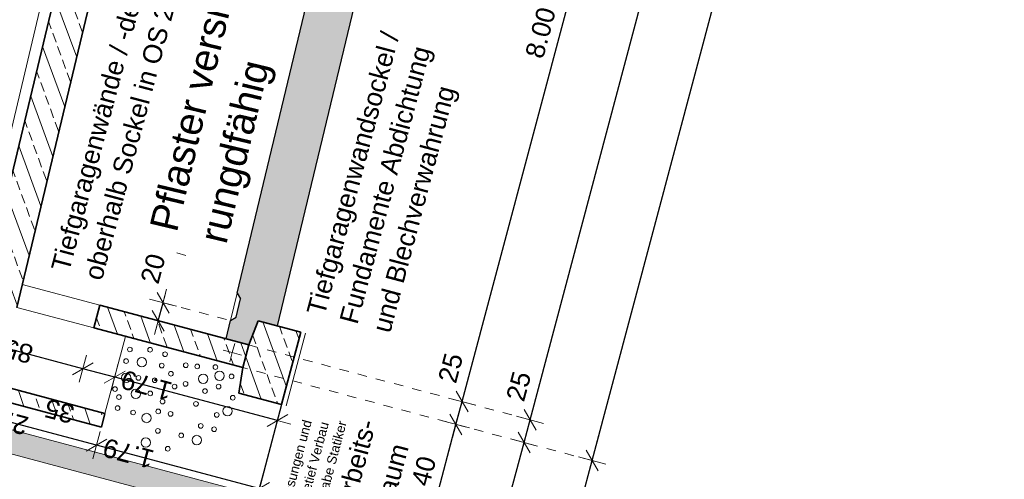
# Model space of a CAD drawing. Header units: metres. Extents: x 4462371 to 4462630, y 5328161 to 5328403.
# Tile 147 of 152: x 4462461 to 4462472, y 5328366 to 5328371. Entities that reach past the tile are written whole.
import ezdxf

# ---------------------------------------------------------------- set-up
doc = ezdxf.new("R2010")
doc.units = ezdxf.units.M
doc.header["$PDMODE"] = 65
doc.linetypes.add('AUSGEZOGEN', pattern=[0])
doc.linetypes.add('VERDECKT2_S2', pattern=[0.15, 0.1, -0.05])
for name, color, linetype, lineweight in [('Maßlinie_Allgemein', 7, 'AUSGEZOGEN', 13), ('Schraffur', 7, 'AUSGEZOGEN', 158), ('Standard', 7, 'AUSGEZOGEN', 13)]:
    doc.layers.add(name, color=color, linetype=linetype, lineweight=lineweight)
doc.styles.add('ARIAL', font='ARIAL.TTF')
doc.dimstyles.new('_DIMSTYLE_12', dxfattribs={"dimtxt": 0.2, "dimasz": 0.3, "dimexe": 0, "dimexo": 0, "dimgap": 0.1, "dimtad": 2, "dimrnd": 0.01, "dimzin": 4, "dimdsep": 46, "dimtxsty": 'ARIAL', "dimblk1": 'ALL_ML_STRICH', "dimblk2": 'ALL_ML_STRICH', "dimsah": 1, "dimcen": 0, "dimclrd": 7, "dimclre": 7, "dimclrt": 7, "dimadec": 0, "dimazin": 0, "dimtfac": 1, "dimtdec": 0, "dimtix": 1, "dimtmove": 2, "dimatfit": 3, "dimfxl": 0, "dimtzin": 0, "dimlwd": 0, "dimlwe": 13, "dimarcsym": 0})
doc.dimstyles.new('_DIMSTYLE_14', dxfattribs={"dimtxt": 0.2, "dimasz": 0.3, "dimexe": 0, "dimexo": 0, "dimgap": 0.1, "dimtad": 2, "dimdec": 1, "dimlfac": 100, "dimrnd": 1, "dimzin": 4, "dimdsep": 46, "dimtxsty": 'ARIAL', "dimblk1": 'ALL_ML_STRICH', "dimblk2": 'ALL_ML_STRICH', "dimsah": 1, "dimcen": 0, "dimclrd": 7, "dimclre": 7, "dimclrt": 7, "dimadec": 0, "dimazin": 0, "dimtfac": 1, "dimtdec": 0, "dimtix": 1, "dimtmove": 2, "dimatfit": 3, "dimfxl": 0, "dimtvp": 1.2, "dimtzin": 0, "dimlwd": 0, "dimlwe": 13, "dimarcsym": 0})
doc.dimstyles.new('_DIMSTYLE_20', dxfattribs={"dimtxt": 0.2, "dimasz": 0.3, "dimexe": 0, "dimexo": 0, "dimgap": 0.1, "dimtad": 2, "dimdec": 1, "dimlfac": 100, "dimrnd": 0.5, "dimzin": 4, "dimdsep": 46, "dimtxsty": 'ARIAL', "dimblk1": 'ALL_ML_STRICH', "dimblk2": 'ALL_ML_STRICH', "dimsah": 1, "dimcen": 0, "dimclrd": 7, "dimclre": 7, "dimclrt": 7, "dimadec": 0, "dimazin": 0, "dimtfac": 1, "dimtdec": 0, "dimtix": 1, "dimtmove": 2, "dimatfit": 3, "dimfxl": 0, "dimtvp": 1.2, "dimtzin": 0, "dimlwd": 0, "dimlwe": 13, "dimarcsym": 0})
doc.dimstyles.new('_DIMSTYLE_23', dxfattribs={"dimtxt": 0.2, "dimasz": 0.3, "dimexe": 0, "dimexo": 0, "dimgap": 0.1, "dimtad": 2, "dimdec": 1, "dimlfac": 100, "dimrnd": 1, "dimzin": 4, "dimdsep": 46, "dimtxsty": 'ARIAL', "dimblk1": 'ALL_ML_STRICH', "dimblk2": 'ALL_ML_STRICH', "dimsah": 1, "dimcen": 0, "dimclrd": 7, "dimclre": 7, "dimclrt": 7, "dimadec": 0, "dimazin": 0, "dimtfac": 1, "dimtdec": 0, "dimtix": 1, "dimtmove": 2, "dimatfit": 3, "dimfxl": 0, "dimtzin": 0, "dimlwd": 0, "dimlwe": 13, "dimarcsym": 0})
doc.dimstyles.new('_DIMSTYLE_3', dxfattribs={"dimtxt": 0.2, "dimasz": 0.3, "dimexe": 0, "dimexo": 0, "dimgap": 0.1, "dimtad": 2, "dimrnd": 0.005, "dimzin": 4, "dimdsep": 46, "dimtxsty": 'ARIAL', "dimblk1": 'ALL_ML_STRICH', "dimblk2": 'ALL_ML_STRICH', "dimsah": 1, "dimcen": 0, "dimclrd": 7, "dimclre": 7, "dimclrt": 7, "dimadec": 0, "dimazin": 0, "dimtfac": 1, "dimtdec": 0, "dimtix": 1, "dimtmove": 2, "dimatfit": 3, "dimfxl": 0, "dimtzin": 0, "dimlwd": 0, "dimlwe": 13, "dimarcsym": 0})
pattern_1 = [(110, (0, 0), (-0.281907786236, -0.102606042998), []), (110, (-0.14095, -0.0513), (-0.281907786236, -0.102606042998), [0.1, -0.05])]

# ---------------------------------------------------------------- blocks, each defined once
blk = doc.blocks.new('ALL_ML_STRICH')
at = {"color": 0, "linetype": 'ByBlock', "lineweight": -2}
for p, q in [((0, -0.5), (0, 0.5)), ((-1, 0), (0.5, 0)), ((-0.3, -0.3), (0.3, 0.3))]:
    blk.add_line(p, q, dxfattribs=at)
blk = doc.blocks.new('*D402')
at = {"layer": 'DEFPOINTS', "color": 7, "linetype": 'AUSGEZOGEN', "lineweight": 13}
for p in [(4462463.808, 5328367.309), (4462464.211, 5328365.132), (4462465.902, 5328364.681)]:
    blk.add_point(p, dxfattribs=at)
at = {"layer": 'Maßlinie_Allgemein', "color": 7, "linetype": 'AUSGEZOGEN', "lineweight": -2}
for p, q in [((4462465.902, 5328364.681), (4462466.417, 5328366.614)), ((4462466.417, 5328366.614), (4462466.417, 5328366.614)), ((4462465.902, 5328364.681), (4462465.902, 5328364.681))]:
    blk.add_line(p, q, dxfattribs=at)
at = {"layer": 'Maßlinie_Allgemein', "color": 7, "linetype": 'AUSGEZOGEN', "lineweight": 13, "xscale": 0.3, "yscale": 0.3, "zscale": 0.3}
for p, rotation in [((4462466.417, 5328366.614), 75.08618496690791), ((4462465.902, 5328364.681), 255.0861849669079)]:
    blk.add_blockref('ALL_ML_STRICH', p, dxfattribs=dict(at, rotation=rotation))
at = {"layer": 'Maßlinie_Allgemein', "color": 7, "linetype": 'AUSGEZOGEN', "lineweight": 13, "insert": (4462465.967, 5328365.714), "char_height": 0.2, "width": 0.8, "attachment_point": 5, "rotation": 75.0862, "style": 'ARIAL'}
blk.add_mtext('\\A1;{\\A1;{2.00\\H0.132000;\\S^ ;}}', dxfattribs=at)
blk = doc.blocks.new('*D403')
at = {"layer": 'DEFPOINTS', "color": 7, "linetype": 'AUSGEZOGEN', "lineweight": 13}
for p in [(4462463.872, 5328367.551), (4462463.808, 5328367.309), (4462466.417, 5328366.614)]:
    blk.add_point(p, dxfattribs=at)
at = {"layer": 'Maßlinie_Allgemein', "color": 7, "linetype": 'AUSGEZOGEN', "lineweight": -2}
for p, q in [((4462466.417, 5328366.614), (4462466.481, 5328366.856)), ((4462466.481, 5328366.856), (4462466.481, 5328366.856)), ((4462466.417, 5328366.614), (4462466.417, 5328366.614))]:
    blk.add_line(p, q, dxfattribs=at)
at = {"layer": 'Maßlinie_Allgemein', "color": 7, "linetype": 'AUSGEZOGEN', "lineweight": 13, "xscale": 0.3, "yscale": 0.3, "zscale": 0.3}
for p, rotation in [((4462466.481, 5328366.856), 75.08618496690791), ((4462466.417, 5328366.614), 255.0861849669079)]:
    blk.add_blockref('ALL_ML_STRICH', p, dxfattribs=dict(at, rotation=rotation))
at = {"layer": 'Maßlinie_Allgemein', "color": 7, "linetype": 'AUSGEZOGEN', "lineweight": 13, "insert": (4462466.36, 5328367.213), "char_height": 0.2, "width": 0.8, "attachment_point": 5, "rotation": 75.0862, "style": 'ARIAL'}
blk.add_mtext('\\A1;{\\A1;{25\\H0.132000;\\S^ ;}}', dxfattribs=at)
blk = doc.blocks.new('*D404')
at = {"layer": 'DEFPOINTS', "color": 7, "linetype": 'AUSGEZOGEN', "lineweight": 13}
for p in [(4462467.99, 5328383.012), (4462463.872, 5328367.551), (4462466.481, 5328366.856)]:
    blk.add_point(p, dxfattribs=at)
at = {"layer": 'Maßlinie_Allgemein', "color": 7, "linetype": 'AUSGEZOGEN', "lineweight": -2}
for p, q in [((4462466.481, 5328366.856), (4462470.599, 5328382.317)), ((4462470.599, 5328382.317), (4462470.599, 5328382.317)), ((4462466.481, 5328366.856), (4462466.481, 5328366.856))]:
    blk.add_line(p, q, dxfattribs=at)
at = {"layer": 'Maßlinie_Allgemein', "color": 7, "linetype": 'AUSGEZOGEN', "lineweight": 13, "xscale": 0.3, "yscale": 0.3, "zscale": 0.3}
for p, rotation in [((4462470.599, 5328382.317), 75.08618496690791), ((4462466.481, 5328366.856), 255.0861849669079)]:
    blk.add_blockref('ALL_ML_STRICH', p, dxfattribs=dict(at, rotation=rotation))
at = {"layer": 'Maßlinie_Allgemein', "color": 7, "linetype": 'AUSGEZOGEN', "lineweight": 13, "insert": (4462468.346, 5328374.645), "char_height": 0.2, "width": 1, "attachment_point": 5, "rotation": 75.0862, "style": 'ARIAL'}
blk.add_mtext('\\A1;{\\A1;{16.00\\H0.132000;\\S^ ;}}', dxfattribs=at)
blk = doc.blocks.new('*D408')
at = {"layer": 'DEFPOINTS', "color": 7, "linetype": 'AUSGEZOGEN', "lineweight": 13}
for p in [(4462462.52, 5328367.911), (4462463.291, 5328367.912), (4462463.245, 5328367.718)]:
    blk.add_point(p, dxfattribs=at)
at = {"layer": 'Maßlinie_Allgemein', "color": 7, "linetype": 'AUSGEZOGEN', "lineweight": -2}
for p, q in [((4462462.52, 5328367.911), (4462462.571, 5328368.104)), ((4462462.571, 5328368.104), (4462462.571, 5328368.104)), ((4462462.52, 5328367.911), (4462462.52, 5328367.911))]:
    blk.add_line(p, q, dxfattribs=at)
at = {"layer": 'Maßlinie_Allgemein', "color": 7, "linetype": 'AUSGEZOGEN', "lineweight": 13, "xscale": 0.3, "yscale": 0.3, "zscale": 0.3}
for p, rotation in [((4462462.571, 5328368.104), 75.08618490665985), ((4462462.52, 5328367.911), 255.0861849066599)]:
    blk.add_blockref('ALL_ML_STRICH', p, dxfattribs=dict(at, rotation=rotation))
at = {"layer": 'Maßlinie_Allgemein', "color": 7, "linetype": 'AUSGEZOGEN', "lineweight": 13, "insert": (4462462.465, 5328368.467), "char_height": 0.2, "width": 0.8, "attachment_point": 5, "rotation": 75.0862, "style": 'ARIAL'}
blk.add_mtext('\\A1;{\\A1;{20\\H0.132000;\\S^ ;}}', dxfattribs=at)
blk = doc.blocks.new('*D426')
at = {"layer": 'DEFPOINTS', "color": 7, "linetype": 'AUSGEZOGEN', "lineweight": 13}
for p in [(4462462.172, 5328367.745), (4462463.834, 5328367.017), (4462463.789, 5328366.848)]:
    blk.add_point(p, dxfattribs=at)
at = {"layer": 'Maßlinie_Allgemein', "color": 7, "linetype": 'AUSGEZOGEN', "lineweight": -2}
for p, q in [((4462462.056, 5328367.31), (4462462.056, 5328367.31)), ((4462463.789, 5328366.848), (4462462.056, 5328367.31)), ((4462463.789, 5328366.848), (4462463.789, 5328366.848))]:
    blk.add_line(p, q, dxfattribs=at)
at = {"layer": 'Maßlinie_Allgemein', "color": 7, "linetype": 'AUSGEZOGEN', "lineweight": 13, "xscale": 0.3, "yscale": 0.3, "zscale": 0.3}
for p, rotation in [((4462462.056, 5328367.31), 165.0861849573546), ((4462463.789, 5328366.848), 345.0861849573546)]:
    blk.add_blockref('ALL_ML_STRICH', p, dxfattribs=dict(at, rotation=rotation))
at = {"layer": 'Maßlinie_Allgemein', "color": 7, "linetype": 'AUSGEZOGEN', "lineweight": 13, "insert": (4462462.396, 5328367.223), "char_height": 0.2, "width": 0.8, "attachment_point": 5, "rotation": 165.0862, "style": 'ARIAL'}
blk.add_mtext('\\A1;{\\A1;{1.79\\H0.132000;\\S^ ;}}', dxfattribs=at)
blk = doc.blocks.new('*D427')
at = {"layer": 'DEFPOINTS', "color": 7, "linetype": 'AUSGEZOGEN', "lineweight": 13}
for p in [(4462461.833, 5328367.835), (4462462.172, 5328367.745), (4462462.056, 5328367.31)]:
    blk.add_point(p, dxfattribs=at)
at = {"layer": 'Maßlinie_Allgemein', "color": 7, "linetype": 'AUSGEZOGEN', "lineweight": -2}
for p, q in [((4462461.718, 5328367.4), (4462461.718, 5328367.4)), ((4462462.056, 5328367.31), (4462461.718, 5328367.4)), ((4462462.056, 5328367.31), (4462462.056, 5328367.31))]:
    blk.add_line(p, q, dxfattribs=at)
at = {"layer": 'Maßlinie_Allgemein', "color": 7, "linetype": 'AUSGEZOGEN', "lineweight": 13, "xscale": 0.3, "yscale": 0.3, "zscale": 0.3}
for p, rotation in [((4462461.718, 5328367.4), 165.0861849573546), ((4462462.056, 5328367.31), 345.0861849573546)]:
    blk.add_blockref('ALL_ML_STRICH', p, dxfattribs=dict(at, rotation=rotation))
at = {"layer": 'Maßlinie_Allgemein', "color": 7, "linetype": 'AUSGEZOGEN', "lineweight": 13, "insert": (4462461.468, 5328366.948), "char_height": 0.2, "width": 0.8, "attachment_point": 5, "rotation": 165.0862, "style": 'ARIAL'}
blk.add_mtext('\\A1;{\\A1;{35\\H0.132000;\\S^ ;}}', dxfattribs=at)
blk = doc.blocks.new('*D428')
at = {"layer": 'DEFPOINTS', "color": 7, "linetype": 'AUSGEZOGEN', "lineweight": 13}
for p in [(4462461.012, 5328368.054), (4462461.833, 5328367.835), (4462461.718, 5328367.4)]:
    blk.add_point(p, dxfattribs=at)
at = {"layer": 'Maßlinie_Allgemein', "color": 7, "linetype": 'AUSGEZOGEN', "lineweight": -2}
for p, q in [((4462460.896, 5328367.619), (4462460.896, 5328367.619)), ((4462461.718, 5328367.4), (4462460.896, 5328367.619)), ((4462461.718, 5328367.4), (4462461.718, 5328367.4))]:
    blk.add_line(p, q, dxfattribs=at)
at = {"layer": 'Maßlinie_Allgemein', "color": 7, "linetype": 'AUSGEZOGEN', "lineweight": 13, "xscale": 0.3, "yscale": 0.3, "zscale": 0.3}
for p, rotation in [((4462460.896, 5328367.619), 165.0861849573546), ((4462461.718, 5328367.4), 345.0861849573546)]:
    blk.add_blockref('ALL_ML_STRICH', p, dxfattribs=dict(at, rotation=rotation))
at = {"layer": 'Maßlinie_Allgemein', "color": 7, "linetype": 'AUSGEZOGEN', "lineweight": 13, "insert": (4462461.028, 5328367.587), "char_height": 0.2, "width": 0.8, "attachment_point": 5, "rotation": 165.0862, "style": 'ARIAL'}
blk.add_mtext('\\A1;{\\A1;{85\\H0.132000;\\S^ ;}}', dxfattribs=at)
at = {"layer": 'Maßlinie_Allgemein', "color": 7, "linetype": 'AUSGEZOGEN', "lineweight": 13, "insert": (4462460.92, 5328367.087), "char_height": 0.2, "width": 0.01, "attachment_point": 1, "rotation": 165.0862, "line_spacing_factor": 0.60241, "style": 'ARIAL'}
blk.add_mtext('\\A1;{2.00\\H0.132000;\\S^ ;}', dxfattribs=at)
blk = doc.blocks.new('*D431')
at = {"layer": 'DEFPOINTS', "color": 7, "linetype": 'AUSGEZOGEN', "lineweight": 13}
for p in [(4462459.75, 5328368.39), (4462463.834, 5328367.017), (4462463.21, 5328364.674)]:
    blk.add_point(p, dxfattribs=at)
at = {"layer": 'Maßlinie_Allgemein', "color": 7, "linetype": 'AUSGEZOGEN', "lineweight": -2}
for p, q in [((4462459.055, 5328365.781), (4462459.055, 5328365.781)), ((4462463.21, 5328364.674), (4462459.055, 5328365.781)), ((4462463.21, 5328364.674), (4462463.21, 5328364.674))]:
    blk.add_line(p, q, dxfattribs=at)
at = {"layer": 'Maßlinie_Allgemein', "color": 7, "linetype": 'AUSGEZOGEN', "lineweight": 13, "xscale": 0.3, "yscale": 0.3, "zscale": 0.3}
for p, rotation in [((4462459.055, 5328365.781), 165.0861850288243), ((4462463.21, 5328364.674), 345.0861850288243)]:
    blk.add_blockref('ALL_ML_STRICH', p, dxfattribs=dict(at, rotation=rotation))
at = {"layer": 'Maßlinie_Allgemein', "color": 7, "linetype": 'AUSGEZOGEN', "lineweight": 13, "insert": (4462460.751, 5328365.333), "char_height": 0.2, "width": 0.8, "attachment_point": 5, "rotation": 165.0862, "style": 'ARIAL'}
blk.add_mtext('\\A1;{\\A1;{4.30\\H0.132000;\\S^ ;}}', dxfattribs=at)
blk = doc.blocks.new('*D433')
at = {"layer": 'DEFPOINTS', "color": 7, "linetype": 'AUSGEZOGEN', "lineweight": 13}
for p in [(4462463.834, 5328367.017), (4462461.914, 5328366.779), (4462463.596, 5328366.124)]:
    blk.add_point(p, dxfattribs=at)
at = {"layer": 'Maßlinie_Allgemein', "color": 7, "linetype": 'AUSGEZOGEN', "lineweight": -2}
for p, q in [((4462461.863, 5328366.585), (4462461.863, 5328366.585)), ((4462463.596, 5328366.124), (4462461.863, 5328366.585)), ((4462463.648, 5328366.317), (4462463.596, 5328366.124))]:
    blk.add_line(p, q, dxfattribs=at)
at = {"layer": 'Maßlinie_Allgemein', "color": 7, "linetype": 'AUSGEZOGEN', "lineweight": 13, "xscale": 0.3, "yscale": 0.3, "zscale": 0.3}
for p, rotation in [((4462461.863, 5328366.585), 165.0861849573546), ((4462463.596, 5328366.124), 345.0861849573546)]:
    blk.add_blockref('ALL_ML_STRICH', p, dxfattribs=dict(at, rotation=rotation))
at = {"layer": 'Maßlinie_Allgemein', "color": 7, "linetype": 'AUSGEZOGEN', "lineweight": 13, "insert": (4462462.203, 5328366.498), "char_height": 0.2, "width": 0.8, "attachment_point": 5, "rotation": 165.0862, "style": 'ARIAL'}
blk.add_mtext('\\A1;{\\A1;{1.79\\H0.132000;\\S^ ;}}', dxfattribs=at)
blk = doc.blocks.new('*D434')
at = {"layer": 'DEFPOINTS', "color": 7, "linetype": 'AUSGEZOGEN', "lineweight": 13}
for p in [(4462459.75, 5328368.39), (4462461.914, 5328366.779), (4462461.863, 5328366.585)]:
    blk.add_point(p, dxfattribs=at)
at = {"layer": 'Maßlinie_Allgemein', "color": 7, "linetype": 'AUSGEZOGEN', "lineweight": -2}
for p, q in [((4462459.492, 5328367.424), (4462459.441, 5328367.23)), ((4462461.863, 5328366.585), (4462459.441, 5328367.23)), ((4462461.863, 5328366.585), (4462461.863, 5328366.585))]:
    blk.add_line(p, q, dxfattribs=at)
at = {"layer": 'Maßlinie_Allgemein', "color": 7, "linetype": 'AUSGEZOGEN', "lineweight": 13, "xscale": 0.3, "yscale": 0.3, "zscale": 0.3}
for p, rotation in [((4462459.441, 5328367.23), 165.0861849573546), ((4462461.863, 5328366.585), 345.0861849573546)]:
    blk.add_blockref('ALL_ML_STRICH', p, dxfattribs=dict(at, rotation=rotation))
at = {"layer": 'Maßlinie_Allgemein', "color": 7, "linetype": 'AUSGEZOGEN', "lineweight": 13, "insert": (4462460.864, 5328366.855), "char_height": 0.2, "width": 0.8, "attachment_point": 5, "rotation": 165.0862, "style": 'ARIAL'}
blk.add_mtext('\\A1;{\\A1;{2.51\\H0.132000;\\S^ ;}}', dxfattribs=at)
blk = doc.blocks.new('*D624')
at = {"layer": 'DEFPOINTS', "color": 7, "linetype": 'AUSGEZOGEN', "lineweight": 13}
for p in [(4462463.808, 5328367.309), (4462459.037, 5328359.783), (4462464.954, 5328358.207)]:
    blk.add_point(p, dxfattribs=at)
at = {"layer": 'Maßlinie_Allgemein', "color": 7, "linetype": 'AUSGEZOGEN', "lineweight": -2}
for p, q in [((4462464.954, 5328358.207), (4462467.142, 5328366.421)), ((4462467.142, 5328366.421), (4462467.142, 5328366.421)), ((4462464.954, 5328358.207), (4462464.954, 5328358.207))]:
    blk.add_line(p, q, dxfattribs=at)
at = {"layer": 'Maßlinie_Allgemein', "color": 7, "linetype": 'AUSGEZOGEN', "lineweight": 13, "xscale": 0.3, "yscale": 0.3, "zscale": 0.3}
for p, rotation in [((4462467.142, 5328366.421), 75.08618496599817), ((4462464.954, 5328358.207), 255.0861849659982)]:
    blk.add_blockref('ALL_ML_STRICH', p, dxfattribs=dict(at, rotation=rotation))
at = {"layer": 'Maßlinie_Allgemein', "color": 7, "linetype": 'AUSGEZOGEN', "lineweight": 13, "insert": (4462466.235, 5328363.806), "char_height": 0.2, "width": 0.8, "attachment_point": 5, "rotation": 75.0862, "style": 'ARIAL'}
blk.add_mtext('\\A1;{\\A1;{8.50\\H0.132000;\\S^ ;}}', dxfattribs=at)
blk = doc.blocks.new('*D625')
at = {"layer": 'DEFPOINTS', "color": 7, "linetype": 'AUSGEZOGEN', "lineweight": 13}
for p in [(4462468.055, 5328383.253), (4462463.808, 5328367.309), (4462467.142, 5328366.421)]:
    blk.add_point(p, dxfattribs=at)
at = {"layer": 'Maßlinie_Allgemein', "color": 7, "linetype": 'AUSGEZOGEN', "lineweight": -2}
for p, q in [((4462467.142, 5328366.421), (4462471.388, 5328382.365)), ((4462471.388, 5328382.365), (4462471.388, 5328382.365)), ((4462467.142, 5328366.421), (4462467.142, 5328366.421))]:
    blk.add_line(p, q, dxfattribs=at)
at = {"layer": 'Maßlinie_Allgemein', "color": 7, "linetype": 'AUSGEZOGEN', "lineweight": 13, "xscale": 0.3, "yscale": 0.3, "zscale": 0.3}
for p, rotation in [((4462471.388, 5328382.365), 75.08618496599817), ((4462467.142, 5328366.421), 255.0861849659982)]:
    blk.add_blockref('ALL_ML_STRICH', p, dxfattribs=dict(at, rotation=rotation))
at = {"layer": 'Maßlinie_Allgemein', "color": 7, "linetype": 'AUSGEZOGEN', "lineweight": 13, "insert": (4462469.07, 5328374.452), "char_height": 0.2, "width": 1, "attachment_point": 5, "rotation": 75.0862, "style": 'ARIAL'}
blk.add_mtext('\\A1;{\\A1;{16.50\\H0.132000;\\S^ ;}}', dxfattribs=at)
blk = doc.blocks.new('*D630')
at = {"layer": 'DEFPOINTS', "color": 7, "linetype": 'AUSGEZOGEN', "lineweight": 13}
for p in [(4462459.235, 5328366.457), (4462459.037, 5328359.783), (4462463.505, 5328358.593)]:
    blk.add_point(p, dxfattribs=at)
at = {"layer": 'Maßlinie_Allgemein', "color": 7, "linetype": 'AUSGEZOGEN', "lineweight": -2}
for p, q in [((4462463.505, 5328358.593), (4462465.178, 5328364.874)), ((4462465.178, 5328364.874), (4462465.178, 5328364.874)), ((4462463.505, 5328358.593), (4462463.505, 5328358.593))]:
    blk.add_line(p, q, dxfattribs=at)
at = {"layer": 'Maßlinie_Allgemein', "color": 7, "linetype": 'AUSGEZOGEN', "lineweight": 13, "xscale": 0.3, "yscale": 0.3, "zscale": 0.3}
for p, rotation in [((4462465.178, 5328364.874), 75.08618496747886), ((4462463.505, 5328358.593), 255.0861849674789)]:
    blk.add_blockref('ALL_ML_STRICH', p, dxfattribs=dict(at, rotation=rotation))
at = {"layer": 'Maßlinie_Allgemein', "color": 7, "linetype": 'AUSGEZOGEN', "lineweight": 13, "insert": (4462464.148, 5328361.801), "char_height": 0.2, "width": 0.8, "attachment_point": 5, "rotation": 75.0862, "style": 'ARIAL'}
blk.add_mtext('\\A1;{\\A1;{6.50\\H0.132000;\\S^ ;}}', dxfattribs=at)
blk = doc.blocks.new('*D631')
at = {"layer": 'DEFPOINTS', "color": 7, "linetype": 'AUSGEZOGEN', "lineweight": 13}
for p in [(4462459.235, 5328366.457), (4462464.366, 5328365.712), (4462465.178, 5328364.874)]:
    blk.add_point(p, dxfattribs=at)
at = {"layer": 'Maßlinie_Allgemein', "color": 7, "linetype": 'AUSGEZOGEN', "lineweight": -2}
for p, q in [((4462465.178, 5328364.874), (4462465.332, 5328365.454)), ((4462465.332, 5328365.454), (4462465.332, 5328365.454)), ((4462465.178, 5328364.874), (4462465.178, 5328364.874))]:
    blk.add_line(p, q, dxfattribs=at)
at = {"layer": 'Maßlinie_Allgemein', "color": 7, "linetype": 'AUSGEZOGEN', "lineweight": 13, "xscale": 0.3, "yscale": 0.3, "zscale": 0.3}
for p, rotation in [((4462465.332, 5328365.454), 75.08618496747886), ((4462465.178, 5328364.874), 255.0861849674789)]:
    blk.add_blockref('ALL_ML_STRICH', p, dxfattribs=dict(at, rotation=rotation))
at = {"layer": 'Maßlinie_Allgemein', "color": 7, "linetype": 'AUSGEZOGEN', "lineweight": 13, "insert": (4462465.056, 5328365.208), "char_height": 0.2, "width": 0.8, "attachment_point": 5, "rotation": 75.0862, "style": 'ARIAL'}
blk.add_mtext('\\A1;{\\A1;{60\\H0.132000;\\S^ ;}}', dxfattribs=at)
blk = doc.blocks.new('*D632')
at = {"layer": 'DEFPOINTS', "color": 7, "linetype": 'AUSGEZOGEN', "lineweight": 13}
for p in [(4462463.808, 5328367.309), (4462464.366, 5328365.712), (4462465.332, 5328365.454)]:
    blk.add_point(p, dxfattribs=at)
at = {"layer": 'Maßlinie_Allgemein', "color": 7, "linetype": 'AUSGEZOGEN', "lineweight": -2}
for p, q in [((4462465.332, 5328365.454), (4462465.692, 5328366.807)), ((4462465.692, 5328366.807), (4462465.692, 5328366.807)), ((4462465.332, 5328365.454), (4462465.332, 5328365.454))]:
    blk.add_line(p, q, dxfattribs=at)
at = {"layer": 'Maßlinie_Allgemein', "color": 7, "linetype": 'AUSGEZOGEN', "lineweight": 13, "xscale": 0.3, "yscale": 0.3, "zscale": 0.3}
for p, rotation in [((4462465.692, 5328366.807), 75.08618496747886), ((4462465.332, 5328365.454), 255.0861849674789)]:
    blk.add_blockref('ALL_ML_STRICH', p, dxfattribs=dict(at, rotation=rotation))
at = {"layer": 'Maßlinie_Allgemein', "color": 7, "linetype": 'AUSGEZOGEN', "lineweight": 13, "insert": (4462465.319, 5328366.197), "char_height": 0.2, "width": 0.8, "attachment_point": 5, "rotation": 75.0862, "style": 'ARIAL'}
blk.add_mtext('\\A1;{\\A1;{1.40\\H0.132000;\\S^ ;}}', dxfattribs=at)
blk = doc.blocks.new('*D633')
at = {"layer": 'DEFPOINTS', "color": 7, "linetype": 'AUSGEZOGEN', "lineweight": 13}
for p in [(4462463.872, 5328367.551), (4462463.808, 5328367.309), (4462465.692, 5328366.807)]:
    blk.add_point(p, dxfattribs=at)
at = {"layer": 'Maßlinie_Allgemein', "color": 7, "linetype": 'AUSGEZOGEN', "lineweight": -2}
for p, q in [((4462465.692, 5328366.807), (4462465.757, 5328367.049)), ((4462465.757, 5328367.049), (4462465.757, 5328367.049)), ((4462465.692, 5328366.807), (4462465.692, 5328366.807))]:
    blk.add_line(p, q, dxfattribs=at)
at = {"layer": 'Maßlinie_Allgemein', "color": 7, "linetype": 'AUSGEZOGEN', "lineweight": 13, "xscale": 0.3, "yscale": 0.3, "zscale": 0.3}
for p, rotation in [((4462465.757, 5328367.049), 75.08618496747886), ((4462465.692, 5328366.807), 255.0861849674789)]:
    blk.add_blockref('ALL_ML_STRICH', p, dxfattribs=dict(at, rotation=rotation))
at = {"layer": 'Maßlinie_Allgemein', "color": 7, "linetype": 'AUSGEZOGEN', "lineweight": 13, "insert": (4462465.635, 5328367.408), "char_height": 0.2, "width": 0.8, "attachment_point": 5, "rotation": 75.0862, "style": 'ARIAL'}
blk.add_mtext('\\A1;{\\A1;{25\\H0.132000;\\S^ ;}}', dxfattribs=at)
blk = doc.blocks.new('*D634')
at = {"layer": 'DEFPOINTS', "color": 7, "linetype": 'AUSGEZOGEN', "lineweight": 13}
for p in [(4462467.816, 5328374.779), (4462463.872, 5328367.551), (4462465.757, 5328367.049)]:
    blk.add_point(p, dxfattribs=at)
at = {"layer": 'Maßlinie_Allgemein', "color": 7, "linetype": 'AUSGEZOGEN', "lineweight": -2}
for p, q in [((4462465.757, 5328367.049), (4462467.816, 5328374.779)), ((4462467.816, 5328374.779), (4462467.816, 5328374.779)), ((4462465.757, 5328367.049), (4462465.757, 5328367.049))]:
    blk.add_line(p, q, dxfattribs=at)
at = {"layer": 'Maßlinie_Allgemein', "color": 7, "linetype": 'AUSGEZOGEN', "lineweight": 13, "xscale": 0.3, "yscale": 0.3, "zscale": 0.3}
for p, rotation in [((4462467.816, 5328374.779), 75.08618496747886), ((4462465.757, 5328367.049), 255.0861849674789)]:
    blk.add_blockref('ALL_ML_STRICH', p, dxfattribs=dict(at, rotation=rotation))
at = {"layer": 'Maßlinie_Allgemein', "color": 7, "linetype": 'AUSGEZOGEN', "lineweight": 13, "insert": (4462466.593, 5328370.981), "char_height": 0.2, "width": 0.8, "attachment_point": 5, "rotation": 75.0862, "style": 'ARIAL'}
blk.add_mtext('\\A1;{\\A1;{8.00\\H0.132000;\\S^ ;}}', dxfattribs=at)

msp = doc.modelspace()

# ---------------------------------------------------------------- hatches: boundary and pattern name
at = {"layer": 'Schraffur', "linetype": 'AUSGEZOGEN', "lineweight": 18}
h = msp.add_hatch(dxfattribs=at)
h.set_pattern_fill('SCHRAFFUR_7', scale=0.1, angle=65, style=0, pattern_type=2)
h.set_pattern_definition(pattern_1)
h.paths.add_polyline_path([(4462460.64482, 5328368.15148), (4462461.01202, 5328368.05368), (4462462.93598, 5328376.07886), (4462465.25855, 5328383.99786), (4462464.89135, 5328384.09566), (4462462.56878, 5328376.17665)], flags=0)
h = msp.add_hatch(dxfattribs=at)
h.set_pattern_fill('SCHRAFFUR_7', scale=0.1, angle=65, style=0, pattern_type=2)
h.set_pattern_definition(pattern_1)
h.paths.add_polyline_path([(4462463.42184, 5328367.41186), (4462463.48618, 5328367.65344), (4462461.89773, 5328368.0765), (4462461.83338, 5328367.83492)], flags=0)
h = msp.add_hatch(dxfattribs=at)
h.set_pattern_fill('SCHRAFFUR_7', scale=0.1, angle=65, style=0, pattern_type=2)
h.set_pattern_definition(pattern_1)
h.paths.add_polyline_path([(4462463.83422, 5328367.01744), (4462464.04011, 5328367.79049), (4462463.58353, 5328367.91209), (4462463.48618, 5328367.65344), (4462463.42184, 5328367.41186), (4462463.37764, 5328367.13904)], flags=0)
h = msp.add_hatch(dxfattribs=at)
h.set_pattern_fill('SCHRAFFUR_7', scale=0.1, angle=65, style=0, pattern_type=2)
h.set_pattern_definition(pattern_1)
h.paths.add_polyline_path([(4462461.91423, 5328366.77853), (4462461.95283, 5328366.92348), (4462459.5309, 5328367.56853), (4462459.4923, 5328367.42358)], flags=0)
at = {"layer": 'Standard', "linetype": 'AUSGEZOGEN', "lineweight": 18}
msp.add_hatch(color=254, dxfattribs=at).paths.add_polyline_path([(4462464.75395, 5328371.86917), (4462464.27427, 5328371.99692), (4462463.36111, 5328368.20408), (4462463.39807, 5328368.1438), (4462463.35145, 5328367.94931), (4462463.29117, 5328367.91235), (4462463.24453, 5328367.7178), (4462463.48618, 5328367.65344), (4462463.58353, 5328367.91209), (4462463.79197, 5328367.85658)])
at = {"layer": 'Standard', "linetype": 'AUSGEZOGEN', "lineweight": 13}
msp.add_hatch(color=255, dxfattribs=at).paths.add_polyline_path([(4462464.39793, 5328365.83244), (4462459.42152, 5328367.15784), (4462459.35718, 5328366.91627), (4462464.33359, 5328365.59086)])

# ---------------------------------------------------------------- linework, layer by layer
at = {"layer": 'Standard', "color": 7, "linetype": 'AUSGEZOGEN', "lineweight": 18}
for p, q in [((4462460.56369, 5328368.32832), (4462462.45268, 5328376.20758)), ((4462461.89773, 5328368.0765), (4462461.07032, 5328368.29687)), ((4462461.83338, 5328367.83492), (4462461.01202, 5328368.05368)), ((4462461.95283, 5328366.92348), (4462462.17159, 5328367.74484)), ((4462459.42152, 5328367.15784), (4462464.39793, 5328365.83244)), ((4462459.35718, 5328366.91627), (4462464.33359, 5328365.59086))]:
    msp.add_line(p, q, dxfattribs=at)
at = {"layer": 'Standard', "color": 7, "linetype": 'AUSGEZOGEN', "lineweight": 35}
for p, q in [((4462460.64482, 5328368.15148), (4462462.56878, 5328376.17665)), ((4462461.01202, 5328368.05368), (4462462.93598, 5328376.07886)), ((4462461.83338, 5328367.83492), (4462461.89773, 5328368.0765)), ((4462463.48618, 5328367.65344), (4462461.89773, 5328368.0765)), ((4462463.48618, 5328367.65344), (4462463.58353, 5328367.91209)), ((4462464.04011, 5328367.79049), (4462463.58353, 5328367.91209)), ((4462463.42184, 5328367.41186), (4462461.83338, 5328367.83492)), ((4462463.83422, 5328367.01744), (4462464.04011, 5328367.79049)), ((4462463.48618, 5328367.65344), (4462463.42184, 5328367.41186)), ((4462461.95283, 5328366.92348), (4462459.5309, 5328367.56853)), ((4462461.91423, 5328366.77853), (4462459.4923, 5328367.42358)), ((4462463.42184, 5328367.41186), (4462463.37764, 5328367.13904)), ((4462463.37764, 5328367.13904), (4462463.83422, 5328367.01744)), ((4462461.91423, 5328366.77853), (4462461.95283, 5328366.92348))]:
    msp.add_line(p, q, dxfattribs=at)
at = {"layer": 'Standard', "color": 7, "linetype": 'AUSGEZOGEN', "lineweight": 25}
for p, q in [((4462463.36111, 5328368.20408), (4462465.11019, 5328375.49978)), ((4462463.79197, 5328367.85658), (4462465.5935, 5328375.37106)), ((4462463.36111, 5328368.20408), (4462463.39807, 5328368.1438)), ((4462463.35145, 5328367.94931), (4462463.39807, 5328368.1438)), ((4462463.24453, 5328367.7178), (4462463.29117, 5328367.91235)), ((4462463.29117, 5328367.91235), (4462463.35145, 5328367.94931)), ((4462463.83422, 5328367.01744), (4462463.45461, 5328365.59212))]:
    msp.add_line(p, q, dxfattribs=at)
at = {"layer": 'Standard', "color": 7, "linetype": 'VERDECKT2_S2', "lineweight": 13}
for p, q in [((4462462.81549, 5328368.60821), (4462462.71885, 5328368.63395)), ((4462463.30906, 5328367.57125), (4462463.34767, 5328367.7162)), ((4462463.30906, 5328367.57125), (4462463.16412, 5328367.60986)), ((4462463.30906, 5328367.57125), (4462463.27046, 5328367.4263)), ((4462463.30906, 5328367.57125), (4462463.45401, 5328367.53265))]:
    msp.add_line(p, q, dxfattribs=at)
at = {"layer": 'Standard', "color": 7, "linetype": 'AUSGEZOGEN', "lineweight": 13}
for p, q in [((4462463.29117, 5328367.91235), (4462463.36111, 5328368.20408)), ((4462463.88254, 5328367.00457), (4462464.08843, 5328367.77762))]:
    msp.add_line(p, q, dxfattribs=at)
at = {"layer": 'Standard', "color": 7, "linetype": 'VERDECKT2_S2', "lineweight": 18}
for p, q in [((4462462.57126, 5328368.10408), (4462463.29117, 5328367.91235)), ((4462466.48147, 5328366.85568), (4462463.48618, 5328367.65344)), ((4462467.14186, 5328366.42108), (4462463.42184, 5328367.41186))]:
    msp.add_line(p, q, dxfattribs=at)
at = {"layer": 'Standard', "color": 7, "linetype": 'AUSGEZOGEN', "lineweight": 13}
for centre, radius in [((4462462.21769, 5328367.60493), 0.025), ((4462462.43304, 5328367.60197), 0.025), ((4462462.59301, 5328367.55472), 0.025), ((4462462.17754, 5328367.48108), 0.025), ((4462462.34537, 5328367.46863), 0.05), ((4462462.55806, 5328367.43334), 0.025), ((4462462.81394, 5328367.43676), 0.025), ((4462462.93571, 5328367.42468), 0.025), ((4462463.12871, 5328367.41778), 0.025), ((4462462.17803, 5328367.30386), 0.05), ((4462462.65582, 5328367.34692), 0.025), ((4462462.99974, 5328367.29379), 0.05), ((4462463.17423, 5328367.32469), 0.05), ((4462463.30123, 5328367.31816), 0.025), ((4462462.30902, 5328367.30292), 0.025), ((4462462.48274, 5328367.27653), 0.025), ((4462462.69495, 5328367.20968), 0.025), ((4462462.81109, 5328367.23819), 0.025), ((4462463.16274, 5328367.20967), 0.025), ((4462462.05958, 5328367.18327), 0.025), ((4462462.10173, 5328367.09796), 0.025), ((4462462.2809, 5328367.13217), 0.05), ((4462462.43453, 5328367.13747), 0.025), ((4462463.01832, 5328367.16232), 0.025), ((4462462.5671, 5328367.04989), 0.025), ((4462462.92232, 5328367.02506), 0.025), ((4462463.31452, 5328367.09096), 0.025), ((4462462.08735, 5328366.98121), 0.025), ((4462462.25252, 5328366.93353), 0.025), ((4462462.39611, 5328366.87484), 0.05), ((4462462.51965, 5328366.94482), 0.025), ((4462462.65135, 5328366.91869), 0.025), ((4462463.14293, 5328366.90854), 0.025), ((4462463.25878, 5328366.94802), 0.05), ((4462462.97284, 5328366.79057), 0.025), ((4462462.51595, 5328366.73781), 0.025), ((4462462.76474, 5328366.68943), 0.025), ((4462463.11541, 5328366.75483), 0.025), ((4462462.38666, 5328366.61345), 0.05), ((4462462.92988, 5328366.6402), 0.05), ((4462462.62154, 5328366.54642), 0.025)]:
    msp.add_circle(centre, radius, dxfattribs=at)

# ---------------------------------------------------------------- texts
at = {"layer": 'Standard', "color": 7, "linetype": 'AUSGEZOGEN', "lineweight": 18, "style": 'ARIAL'}
for s, insert, char_height, width, attachment_point, rotation, line_spacing_factor in [('{\\fArial|i0|b0;\\H0.300000;\\W1.000000;\\C7;Pflaster versicke-}\\P{\\fArial|i0|b0;\\H0.300000;\\W1.000000;\\C7;rungdfähig}\\P', (4462462.42523, 5328368.91336), 0.3, 3.5104338, 1, 76.518285, 1.084337), ('{\\fArial|i0|b0;\\H0.100000;\\W1.000000;\\C7;Abmessungen und}\\P{\\fArial|i0|b0;\\H0.100000;\\W1.000000;\\C7;Einbindetief Verbau}\\P{\\fArial|i0|b0;\\H0.100000;\\W1.000000;\\C7;nach Angabe Statiker}\\P', (4462463.91117, 5328366.30176), 0.1, 1.3919398, 2, 75.086185, 1.084337), ('{\\fArial|i0|b0;\\H0.200000;\\W1.000000;\\C7;Arbeits-}\\P{\\fArial|i0|b0;\\H0.200000;\\W1.000000;\\C7;raum}\\P', (4462464.52678, 5328366.41445), 0.2, 1.0801935, 2, 75.086185, 1.204819)]:
    msp.add_mtext(s, dxfattribs=dict(at, insert=insert, char_height=char_height, width=width, attachment_point=attachment_point, rotation=rotation, line_spacing_factor=line_spacing_factor))
at = {"layer": 'Standard', "color": 1, "linetype": 'AUSGEZOGEN', "lineweight": 18, "char_height": 0.2, "attachment_point": 1, "rotation": 75.086185, "line_spacing_factor": 1.084337, "style": 'ARIAL'}
for s, insert, width in [('{\\fArial|i0|b0;\\H0.200000;\\W1.000000;\\C1;Tiefgaragenwände / -decken}\\P{\\fArial|i0|b0;\\H0.200000;\\W1.000000;\\C1;oberhalb Sockel in OS 2}\\P', (4462461.37624, 5328368.47411), 3.6605423), ('{\\fArial|i0|b0;\\H0.200000;\\W1.000000;\\C1;Tiefgaragenwandsockel /}\\P{\\fArial|i0|b0;\\H0.200000;\\W1.000000;\\C1;Fundamente Abdichtung}\\P{\\fArial|i0|b0;\\H0.200000;\\W1.000000;\\C1;und Blechverwahrung}\\P', (4462464.0981, 5328368.00789), 3.2238849)]:
    msp.add_mtext(s, dxfattribs=dict(at, insert=insert, width=width))

# ---------------------------------------------------------------- dimensions: what is measured, and where the dimension line sits
at = {"layer": 'Maßlinie_Allgemein', "color": 7, "linetype": 'AUSGEZOGEN', "lineweight": 13}
for base, p1, p2, angle, dimstyle, picture, middle in [((4462471.3884, 5328382.36526), (4462467.14186, 5328366.42108), (4462471.3884, 5328382.36526), 75.086185, '_DIMSTYLE_3', '*D625', (4462469.0704, 5328374.45237)), ((4462470.59932, 5328382.3167), (4462466.48147, 5328366.85568), (4462470.59932, 5328382.3167), 75.086185, '_DIMSTYLE_3', '*D404', (4462468.34566, 5328374.6454)), ((4462467.81566, 5328374.77921), (4462465.75673, 5328367.0487), (4462467.81566, 5328374.77921), 75.086185, '_DIMSTYLE_3', '*D634', (4462466.59344, 5328370.9806)), ((4462462.57126, 5328368.10408), (4462462.51979, 5328367.91082), (4462462.57126, 5328368.10408), 75.086185, '_DIMSTYLE_14', '*D408', (4462462.46536, 5328368.46737)), ((4462459.05478, 5328365.78085), (4462463.21011, 5328364.67413), (4462459.05478, 5328365.78085), 165.086185, '_DIMSTYLE_3', '*D431', (4462460.75128, 5328365.33253)), ((4462459.44083, 5328367.23032), (4462461.86276, 5328366.58527), (4462459.4923, 5328367.42358), 165.086185, '_DIMSTYLE_12', '*D434', (4462460.86377, 5328366.85487)), ((4462461.71757, 5328367.40008), (4462462.05578, 5328367.31), (4462461.71757, 5328367.40008), 165.086185, '_DIMSTYLE_14', '*D427', (4462461.46756, 5328366.94792)), ((4462465.75673, 5328367.0487), (4462465.69239, 5328366.80712), (4462465.75673, 5328367.0487), 75.086185, '_DIMSTYLE_20', '*D633', (4462465.63539, 5328367.40818)), ((4462462.05578, 5328367.31), (4462463.78918, 5328366.84833), (4462462.05578, 5328367.31), 165.086185, '_DIMSTYLE_12', '*D426', (4462462.39599, 5328367.22292)), ((4462466.48147, 5328366.85568), (4462466.41713, 5328366.6141), (4462466.48147, 5328366.85568), 75.086185, '_DIMSTYLE_20', '*D403', (4462466.3602, 5328367.2134)), ((4462467.14186, 5328366.42108), (4462464.95425, 5328358.20741), (4462467.14186, 5328366.42108), 75.086185, '_DIMSTYLE_3', '*D624', (4462466.23492, 5328363.80619)), ((4462466.41713, 5328366.6141), (4462465.90239, 5328364.68147), (4462466.41713, 5328366.6141), 75.086185, '_DIMSTYLE_3', '*D402', (4462465.96701, 5328365.71443)), ((4462465.69239, 5328366.80712), (4462465.33208, 5328365.45428), (4462465.69239, 5328366.80712), 75.086185, '_DIMSTYLE_3', '*D632', (4462465.31948, 5328366.19735)), ((4462461.86276, 5328366.58527), (4462463.64763, 5328366.31686), (4462461.86276, 5328366.58527), 165.086185, '_DIMSTYLE_12', '*D433', (4462462.20296, 5328366.49819)), ((4462465.17766, 5328364.8745), (4462463.50478, 5328358.59345), (4462465.17766, 5328364.8745), 75.086185, '_DIMSTYLE_3', '*D630', (4462464.14847, 5328361.80062)), ((4462465.33208, 5328365.45428), (4462465.17766, 5328364.8745), (4462465.33208, 5328365.45428), 75.086185, '_DIMSTYLE_20', '*D631', (4462465.05607, 5328365.20833))]:
    dim = msp.add_linear_dim(base=base, p1=p1, p2=p2, angle=angle, dimstyle=dimstyle, override={"dimpost": '<>', "dimclrd": 7, "dimclre": 7, "dimclrt": 7, "dimlwd": 0, "dimlwe": 13}, dxfattribs=at)
    dim.commit()
    dim.dimension.update_dxf_attribs({"geometry": picture, "text_midpoint": middle, "dimtype": 160})
dim = msp.add_linear_dim(base=(4462460.8962, 5328367.61884), p1=(4462461.71757, 5328367.40008), p2=(4462460.8962, 5328367.61884), angle=165.086185, text='<>\\X\\A1;{2.00\\H0.132000;\\S^ ;}', dimstyle='_DIMSTYLE_23', override={"dimpost": '<>', "dimclrd": 7, "dimclre": 7, "dimclrt": 7, "dimlwd": 0, "dimlwe": 13}, dxfattribs=at)
dim.commit()
dim.dimension.update_dxf_attribs({"geometry": '*D428', "text_midpoint": (4462461.02773, 5328367.58734), "dimtype": 160})

doc.saveas('drawing.dxf')
